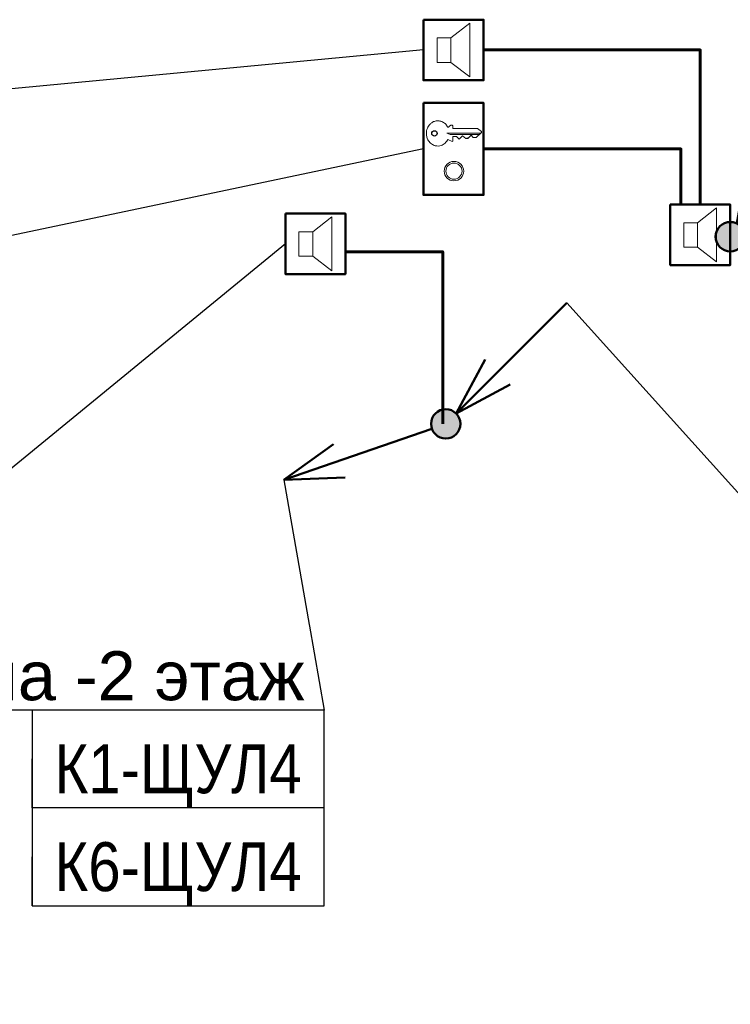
# Model space of a CAD drawing. Header units: millimetres. Extents: x -277772 to 277599, y -59564 to 282085.
# Tile 15 of 190: x -235298 to -231666, y 78618 to 83647. Entities that reach past the tile are written whole.
import ezdxf
from ezdxf import colors
from ezdxf.entities.mleader import LeaderData, LeaderLine
from ezdxf.enums import TextEntityAlignment as Align
from ezdxf.math import Vec2, Vec3

# ---------------------------------------------------------------- set-up
doc = ezdxf.new("R2018")
doc.units = ezdxf.units.MM
doc.set_wipeout_variables(frame=1)
for name, color, linetype, lineweight in [('КИП_выноска', 6, 'Continuous', 25), ('КИП_прибор', 140, 'Continuous', 50), ('КИП_трасса', 3, 'Continuous', 60)]:
    doc.layers.add(name, color=color, linetype=linetype, lineweight=lineweight)
doc.styles.add('CP.Text', font='arial.ttf')
doc.styles.add('GOST 2.304', font='arial.ttf', dxfattribs={"width": 0.85})
doc.linetypes.add('в трубе открыто', pattern='A,10,[133,ltypeshp.shx,S=0.75,R=0,X=-5,Y=2.5],-2.5,[130,ltypeshp.shx,S=2.5,R=-45,X=0,Y=0],-2.5', length=15)

# ---------------------------------------------------------------- blocks, each defined once
blk = doc.blocks.new('A$C449d8904')
blk.add_lwpolyline([(0, 309), (0, 0), (306.9, 0), (306.9, 309)], close=True)
at = {"lineweight": 18}
for points in [[(237.1, 16.9), (237.1, 292.1), (139.7, 215.9), (139.7, 91)], [(69.8, 215.9), (69.8, 91), (139.7, 91), (139.7, 215.9)]]:
    blk.add_lwpolyline(points, close=True, dxfattribs=at)
blk = doc.blocks.new('_None')
blk = doc.blocks.new('A$C5ef3676d')
blk.add_lwpolyline([(0, 469.9), (306.9, 469.9), (306.9, 0), (0, 0)], close=True)
at = {"lineweight": 18}
for points in [[(124.9, 345), (139.7, 355.6), (146, 355.6), (150.3, 353.5), (150.3, 338.6), (275.2, 338.6), (296.3, 323.8), (296.3, 319.6), (268.8, 294.2), (254, 294.2), (243.4, 304.8), (226.5, 287.9), (224.4, 287.9)], [(283.6, 309), (135.5, 309), (118.5, 315.4), (292.1, 315.4)], [(220.1, 287.9), (215.9, 287.9), (199, 302.7), (182, 285.7), (169.3, 298.4), (150.3, 298.4), (150.3, 275.2), (146, 273), (124.9, 283.6)]]:
    blk.add_lwpolyline(points, dxfattribs=at)
at = {"lineweight": 25}
blk.add_lwpolyline([(220.1, 287.9), (222.2, 292.1), (224.4, 287.9)], dxfattribs=at)
blk.add_circle((56.1, 314.3), 13.8, dxfattribs=at)
at = {"lineweight": 18}
for radius in [49.7, 41.3]:
    blk.add_circle((155.6, 121.7), radius, dxfattribs=at)
for points, knots in [([(14.8, 314), (14.8, 323.1), (16.5, 332.2), (23.1, 348.6), (27.8, 355.9), (37.2, 365.5), (41.1, 368.6), (49.6, 373.7), (54.2, 375.6), (59, 377)], [0, 0, 0, 0, 0.547336, 0.547336, 1.063434, 1.063434, 1.361474, 1.361474, 1.660846, 1.660846, 1.660846, 1.660846]), ([(59, 377), (65.6, 378.8), (72.4, 379.3), (86.1, 377.7), (92.6, 375.6), (104.2, 369.3), (109.2, 365.4), (118, 355.9), (121.7, 350.3), (124.6, 344.3)], [0, 0, 0, 0, 0.41198, 0.41198, 0.823657, 0.823657, 1.201793, 1.201793, 1.602028, 1.602028, 1.602028, 1.602028]), ([(59.5, 251.5), (52.8, 253.3), (46.5, 256.4), (34.7, 265), (29.5, 270.7), (22, 282.5), (19.4, 288.3), (15.8, 300.8), (14.8, 307.4), (14.8, 314)], [0, 0, 0, 0, 0.417934, 0.417934, 0.875269, 0.875269, 1.256039, 1.256039, 1.653364, 1.653364, 1.653364, 1.653364]), ([(124.8, 284.9), (121.3, 277.2), (116.3, 270.2), (104.5, 259.4), (98, 255.4), (85.9, 251.1), (80.8, 250.1), (70.1, 249.6), (64.7, 250.1), (59.5, 251.5)], [0, 0, 0, 0, 0.510094, 0.510094, 0.964236, 0.964236, 1.282131, 1.282131, 1.607848, 1.607848, 1.607848, 1.607848])]:
    blk.add_open_spline(points, degree=3, knots=knots, dxfattribs=at)
blk = doc.blocks.new('*U17')
at = {"lineweight": 50}
h = blk.add_hatch(color=256, dxfattribs=at)
h.dxf.hatch_style = 1
edge = h.paths.add_edge_path()
edge.add_arc((0, 0), 0.75, 63.1673, 423.1673)
for q in [(3.95, 7.808), (0.89, 3.752), (2.496, 2.94)]:
    blk.add_line((0.339, 0.669), q, dxfattribs=at)
blk.add_circle((0, 0), 0.75, dxfattribs=at)
blk = doc.blocks.new('*U13')
at = {"lineweight": 50}
h = blk.add_hatch(color=256, dxfattribs=at)
h.dxf.hatch_style = 1
edge = h.paths.add_edge_path()
edge.add_arc((0, 0), 0.75, 45, 405)
for q in [(6.187, 6.187), (2.015, 3.288), (3.288, 2.015)]:
    blk.add_line((0.53, 0.53), q, dxfattribs=at)
blk.add_circle((0, 0), 0.75, dxfattribs=at)
blk = doc.blocks.new('*U16')
at = {"lineweight": 50}
h = blk.add_hatch(color=256, dxfattribs=at)
h.dxf.hatch_style = 1
edge = h.paths.add_edge_path()
edge.add_arc((0, 0), 0.75, 199.1221, 559.1221)
for p, q in [((-0.709, -0.246), (-8.267, -2.866)), ((-8.267, -2.866), (-5.728, -1.033)), ((-8.267, -2.866), (-5.138, -2.734))]:
    blk.add_line(p, q, dxfattribs=at)
blk.add_circle((0, 0), 0.75, dxfattribs=at)
blk = doc.blocks.new('*U11')
at = {"color": 0, "linetype": 'Continuous', "lineweight": 30, "ltscale": 75, "width": 0.85, "flags": 104}
blk.add_attdef('ПРИМЕЧАНИЕ_1', text='', height=2.5, dxfattribs=at).set_placement((7.46, 3.611), align=Align.BOTTOM_CENTER)
at = {"color": 0, "lineweight": 30, "width": 0.85, "flags": 104}
blk.add_attdef('ПРИМЕЧАНИЕ_2', text='', height=2.5, dxfattribs=at).set_placement((7.46, -7.53), align=Align.BOTTOM_CENTER)
at = {"color": 0, "lineweight": 30, "style": 'GOST 2.304', "width": 0.85}
for tag, p in [('ИМЯ_КАБЕЛЯ_2', (7.46, -7.5)), ('ИМЯ_КАБЕЛЯ_3', (7.46, -12.5)), ('ИМЯ_КАБЕЛЯ_4', (7.46, -17.5)), ('ИМЯ_КАБЕЛЯ_5', (7.46, -22.5)), ('ИМЯ_КАБЕЛЯ_6', (7.46, -27.5)), ('ИМЯ_КАБЕЛЯ_7', (7.46, -32.5)), ('ИМЯ_КАБЕЛЯ_8', (7.46, -37.5)), ('ИМЯ_КАБЕЛЯ_9', (7.46, -42.5))]:
    blk.add_attdef(tag, text='', height=2.5, dxfattribs=at).set_placement(p, align=Align.BOTTOM_CENTER)
at = {"linetype": 'Continuous'}
blk.add_wipeout([(0, 2.5), (14.919, 2.5), (14.919, -2.5), (0, -2.5)], dxfattribs=at)
at = {"color": 0}
blk.add_line((0, -2.5), (0, 0), dxfattribs=at)
at = {"color": 0, "linetype": 'Continuous'}
blk.add_lwpolyline([(0, -2.5), (14.919, -2.5), (14.919, 2.5), (0, 2.5)], close=True, dxfattribs=at)
at = {"color": 0, "lineweight": 30, "style": 'GOST 2.304', "width": 0.85}
blk.add_attdef('ИМЯ_КАБЕЛЯ_1', text='', height=2.5, dxfattribs=at).set_placement((7.46, -2.5), align=Align.BOTTOM_CENTER)

msp = doc.modelspace()

# ---------------------------------------------------------------- linework, layer by layer
at = {"layer": 'КИП_трасса', "linetype": 'в трубе открыто', "ltscale": 100}
for points in [[(-231819.9, 82702.6), (-231819.9, 83492.1), (-232927.4, 83492.1)], [(-232927.4, 82986.5), (-231919.2, 82986.5), (-231919.2, 82702.6)], [(-233633.4, 82461.4), (-233135.7, 82461.4), (-233135.7, 81582.4)]]:
    msp.add_lwpolyline(points, dxfattribs=at)

# ---------------------------------------------------------------- block references
at = {"layer": 'КИП_выноска', "xscale": 100, "yscale": 100, "zscale": 100}
for name, p in [('*U17', (-231666.4, 82538.3)), ('*U13', (-233120.6, 81582.4)), ('*U16', (-233120.6, 81582.4))]:
    msp.add_blockref(name, p, dxfattribs=at)
at = {"layer": 'КИП_прибор'}
for name, p in [('A$C449d8904', (-233234.3, 83337.6)), ('A$C5ef3676d', (-233234.3, 82751.5)), ('A$C449d8904', (-231973.3, 82393.6)), ('A$C449d8904', (-233940.3, 82347.6))]:
    msp.add_blockref(name, p, dxfattribs=at)

# ---------------------------------------------------------------- next in the draw order: leaders
at = {"layer": 'КИП_выноска'}
ml = msp.add_multileader_mtext('Standard', dxfattribs=at)
ml.set_content('МПС', color=256, style='CP.Text')
ml.set_leader_properties(color=256, linetype='ByLayer', lineweight=-1)
ml.set_arrow_properties(name='NONE')
ml.build(insert=Vec2(0, 0))
ml.multileader.update_dxf_attribs({"has_dogleg": 0, "text_left_attachment_type": 6, "text_right_attachment_type": 6, "dogleg_length": 0.5, "arrow_head_size": 300})
ctx = ml.context
ctx.base_point, ctx.char_height, ctx.arrow_head_size, ctx.landing_gap_size, ctx.plane_origin = Vec3(-237458.2, 83183.4), 250, 300, 100, Vec3(-229467.9, 82338.5)
ctx.left_attachment, ctx.right_attachment, ctx.text_align_type = 6, 6, 2
notes = []
notes.append((ctx, [(1, (1, 1, 0), (-236503.3, 83183.4), (-1, 0), 0.5, [(0, [(-233234.3, 83492.1)], 0, [])])]))
ctx.mtext.insert, ctx.mtext.width, ctx.mtext.alignment, ctx.mtext.flow_direction = Vec3(-236603.8, 83483.4), 1055.687, 3, 5
ctx.mtext.has_bg_fill, ctx.mtext.bg_color, ctx.mtext.bg_scale_factor, ctx.mtext.bg_transparency, ctx.mtext.use_window_bg_color = 1, -1027028792, 1.5, 0, 1
ml = msp.add_multileader_mtext('Standard', dxfattribs=at)
ml.set_content('ПУЭП-Н', color=256, style='CP.Text')
ml.set_leader_properties(color=256, linetype='ByLayer', lineweight=-1)
ml.set_arrow_properties(name='NONE')
ml.build(insert=Vec2(0, 0))
ml.multileader.update_dxf_attribs({"has_dogleg": 0, "text_left_attachment_type": 6, "text_right_attachment_type": 6, "dogleg_length": 0.5, "arrow_head_size": 300})
ctx = ml.context
ctx.base_point, ctx.char_height, ctx.arrow_head_size, ctx.landing_gap_size, ctx.plane_origin = Vec3(-236921.4, 81279.1), 250, 300, 100, Vec3(-234401.5, 78619.2)
ctx.left_attachment, ctx.right_attachment, ctx.text_align_type = 6, 6, 2
notes.append((ctx, [(1, (1, 1, 0), (-235432.9, 81279.1), (-1, 0), 0.5, [(0, [(-233940.3, 82502.1)], 0, [])])]))
ctx.mtext.insert, ctx.mtext.width, ctx.mtext.alignment, ctx.mtext.flow_direction = Vec3(-235533.4, 81579.1), 1055.687, 3, 5
ctx.mtext.has_bg_fill, ctx.mtext.bg_color, ctx.mtext.bg_scale_factor, ctx.mtext.bg_transparency, ctx.mtext.use_window_bg_color = 1, -1027028792, 1.5, 0, 1
ml = msp.add_multileader_mtext('Standard', dxfattribs=at)
ml.set_content('с 27 этажа', color=256, style='CP.Text')
ml.set_leader_properties(color=256, linetype='ByLayer', lineweight=-1)
ml.set_arrow_properties(name='NONE')
ml.build(insert=Vec2(0, 0))
ml.multileader.update_dxf_attribs({"has_dogleg": 0, "text_left_attachment_type": 6, "text_right_attachment_type": 6, "dogleg_length": 0.5, "arrow_head_size": 300})
ctx = ml.context
ctx.base_point, ctx.char_height, ctx.arrow_head_size, ctx.landing_gap_size, ctx.plane_origin = Vec3(-230370.8, 79835.3), 250, 300, 100, Vec3(-226922.2, 77175.4)
ctx.left_attachment, ctx.right_attachment = 6, 6
notes.append((ctx, [(0, (1, 1, 0), (-230371.3, 79835.3), (1, 0), 0.5, [(0, [(-232501.9, 82201.1)], 0, [])])]))
ctx.mtext.insert, ctx.mtext.width, ctx.mtext.flow_direction = Vec3(-230270.8, 80135.3), 2299.325, 5
ctx.mtext.has_bg_fill, ctx.mtext.bg_color, ctx.mtext.bg_scale_factor, ctx.mtext.bg_transparency, ctx.mtext.use_window_bg_color = 1, -1027028792, 1.5, 0, 1
for ctx, leaders in notes:
    for number, flags, end, landing, length, lines in leaders:
        leader = LeaderData()
        leader.index, (leader.has_last_leader_line, leader.has_dogleg_vector, leader.attachment_direction) = number, flags
        leader.last_leader_point, leader.dogleg_vector, leader.dogleg_length = Vec3(end), Vec3(landing), length
        for number, points, colour, breaks in lines:
            line = LeaderLine()
            line.index, line.vertices, line.color, line.breaks = number, Vec3.list(points), colors.encode_raw_color(colour), breaks
            leader.lines.append(line)
        ctx.leaders.append(leader)

# ---------------------------------------------------------------- next in the draw order: leaders
ml = msp.add_multileader_mtext('Standard', dxfattribs=at)
ml.set_content('ППП', color=256, style='CP.Text')
ml.set_leader_properties(color=256, linetype='ByLayer', lineweight=-1)
ml.set_arrow_properties(name='NONE')
ml.build(insert=Vec2(0, 0))
ml.multileader.update_dxf_attribs({"has_dogleg": 0, "text_left_attachment_type": 6, "text_right_attachment_type": 6, "dogleg_length": 0.5, "arrow_head_size": 300})
ctx = ml.context
ctx.base_point, ctx.char_height, ctx.arrow_head_size, ctx.landing_gap_size, ctx.plane_origin = Vec3(-237421, 82296.2), 250, 300, 100, Vec3(-235490.4, 79636.3)
ctx.left_attachment, ctx.right_attachment, ctx.text_align_type = 6, 6, 2
notes = []
notes.append((ctx, [(1, (1, 1, 0), (-236521.8, 82296.2), (-1, 0), 0.5, [(0, [(-233234.3, 82986.5)], 0, [])])]))
ctx.mtext.insert, ctx.mtext.width, ctx.mtext.alignment, ctx.mtext.flow_direction = Vec3(-236622.3, 82596.2), 1055.687, 3, 5
ctx.mtext.has_bg_fill, ctx.mtext.bg_color, ctx.mtext.bg_scale_factor, ctx.mtext.bg_transparency, ctx.mtext.use_window_bg_color = 1, -1027028792, 1.5, 0, 1
ml = msp.add_multileader_mtext('Standard', dxfattribs=at)
ml.set_content('на -2 этаж', color=256, style='CP.Text')
ml.set_leader_properties(color=256, linetype='ByLayer', lineweight=-1)
ml.set_arrow_properties(name='NONE')
ml.build(insert=Vec2(0, 0))
ml.multileader.update_dxf_attribs({"has_dogleg": 0, "text_left_attachment_type": 6, "text_right_attachment_type": 6, "dogleg_length": 0.5, "arrow_head_size": 300})
ctx = ml.context
ctx.base_point, ctx.char_height, ctx.arrow_head_size, ctx.landing_gap_size, ctx.plane_origin = Vec3(-235577.9, 80120.8), 250, 300, 100, Vec3(-232710.4, 77460.9)
ctx.left_attachment, ctx.right_attachment, ctx.text_align_type = 6, 6, 2
notes.append((ctx, [(1, (1, 1, 0), (-233741.9, 80120.8), (-1, 0), 0.5, [(0, [(-233947.4, 81295.8)], 0, [])])]))
ctx.mtext.insert, ctx.mtext.width, ctx.mtext.alignment, ctx.mtext.flow_direction = Vec3(-233842.4, 80420.8), 1891.037, 3, 5
ctx.mtext.has_bg_fill, ctx.mtext.bg_color, ctx.mtext.bg_scale_factor, ctx.mtext.bg_transparency, ctx.mtext.use_window_bg_color = 1, -1027028792, 1.5, 0, 1
for ctx, leaders in notes:
    for number, flags, end, landing, length, lines in leaders:
        leader = LeaderData()
        leader.index, (leader.has_last_leader_line, leader.has_dogleg_vector, leader.attachment_direction) = number, flags
        leader.last_leader_point, leader.dogleg_vector, leader.dogleg_length = Vec3(end), Vec3(landing), length
        for number, points, colour, breaks in lines:
            line = LeaderLine()
            line.index, line.vertices, line.color, line.breaks = number, Vec3.list(points), colors.encode_raw_color(colour), breaks
            leader.lines.append(line)
        ctx.leaders.append(leader)

# ---------------------------------------------------------------- next in the draw order: block references
ref = msp.add_blockref('*U11', (-235234.3, 79870.8), dxfattribs=dict(at, xscale=100, yscale=100, zscale=100))
lines = msp.add_mtext('\\W0.8500;', dxfattribs={"layer": '0', "color": 0, "linetype": 'Continuous', "lineweight": 30, "ltscale": 75, "insert": (-234488.3, 80231.9), "char_height": 2.5, "attachment_point": 1})
ref.add_attrib('ПРИМЕЧАНИЕ_1', '', (-234488.3, 80231.9), dxfattribs={"flags": 104}).embed_mtext(lines)
ref.add_attrib('ИМЯ_КАБЕЛЯ_1', 'К1-ЩУЛ4', dxfattribs={"layer": '0', "color": 0, "lineweight": 30, "height": 250, "style": 'GOST 2.304', "width": 0.85}).set_placement((-234488.3, 79620.8), align=Align.BOTTOM_CENTER)
lines = msp.add_mtext('\\W0.8500;', dxfattribs={"layer": '0', "color": 0, "lineweight": 30, "insert": (-234488.3, 79117.8), "char_height": 2.5, "attachment_point": 1})
ref.add_attrib('ПРИМЕЧАНИЕ_2', '', (-234488.3, 79117.8), dxfattribs={"flags": 104}).embed_mtext(lines)

# ---------------------------------------------------------------- next in the draw order: block references
ref = msp.add_blockref('*U11', (-235234.3, 79370.8), dxfattribs=dict(at, xscale=100, yscale=100, zscale=100))
lines = msp.add_mtext('\\W0.8500;', dxfattribs={"layer": '0', "color": 0, "linetype": 'Continuous', "lineweight": 30, "ltscale": 75, "insert": (-234488.3, 79731.9), "char_height": 2.5, "attachment_point": 1})
ref.add_attrib('ПРИМЕЧАНИЕ_1', '', (-234488.3, 79731.9), dxfattribs={"flags": 104}).embed_mtext(lines)
ref.add_attrib('ИМЯ_КАБЕЛЯ_1', 'К6-ЩУЛ4', dxfattribs={"layer": '0', "color": 0, "lineweight": 30, "height": 250, "style": 'GOST 2.304', "width": 0.85}).set_placement((-234488.3, 79120.8), align=Align.BOTTOM_CENTER)
lines = msp.add_mtext('\\W0.8500;', dxfattribs={"layer": '0', "color": 0, "lineweight": 30, "insert": (-234488.3, 78617.8), "char_height": 2.5, "attachment_point": 1})
ref.add_attrib('ПРИМЕЧАНИЕ_2', '', (-234488.3, 78617.8), dxfattribs={"flags": 104}).embed_mtext(lines)

doc.saveas('drawing.dxf')
